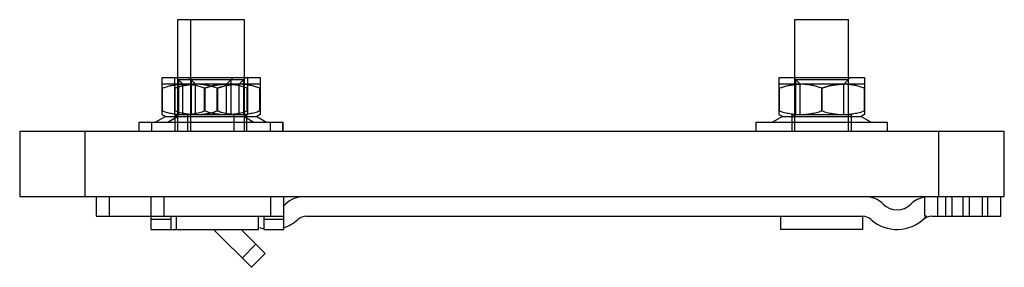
# Model space of a CAD drawing. Header units: millimetres. Extents: x 22 to 172, y 116 to 154.
import ezdxf

# ---------------------------------------------------------------- set-up
doc = ezdxf.new("R2010")
doc.units = ezdxf.units.MM
doc.header["$LTSCALE"] = 17.480185
doc.layers.get('0').update_dxf_attribs({"linetype": 'CONTINUOUS'})
doc.layers.add('INTFCLR_11511', color=7, linetype='CONTINUOUS')

msp = doc.modelspace()

# ---------------------------------------------------------------- linework, layer by layer
at = {"color": 7}
for p, q in [((46.5, 136.63), (46.5, 153.63)), ((46.5, 153.63), (56.64, 153.63)), ((48.46, 153.63), (48.46, 136.63)), ((56.64, 153.63), (56.64, 136.63)), ((140.5, 153.63), (148.68, 153.63)), ((140.5, 136.63), (140.5, 153.63)), ((148.68, 136.63), (148.68, 153.63)), ((22.43, 136.63), (22.43, 126.63)), ((22.43, 136.63), (172.43, 136.63)), ((32.43, 126.63), (32.43, 136.63)), ((162.43, 136.63), (162.43, 126.63)), ((172.43, 126.63), (172.43, 136.63)), ((22.43, 126.63), (172.43, 126.63)), ((34.09, 126.63), (34.09, 123.63)), ((36.09, 123.63), (36.09, 126.63)), ((42.45, 121.63), (42.45, 126.63)), ((44.45, 123.63), (44.45, 126.63)), ((60.65, 126.63), (60.65, 123.63)), ((62.65, 121.63), (62.65, 126.63)), ((160.3, 123.63), (160.3, 126.57)), ((162.29, 123.63), (162.29, 126.63)), ((163.49, 126.63), (163.49, 123.63)), ((164.48, 123.63), (164.48, 126.63)), ((166.09, 126.63), (166.09, 123.63)), ((167.09, 126.63), (167.09, 123.63)), ((169.09, 123.63), (169.09, 126.63)), ((169.89, 126.63), (169.89, 123.63)), ((171.89, 123.63), (171.89, 126.63)), ((34.09, 123.63), (62.65, 123.63)), ((45.45, 123.13), (42.45, 123.13)), ((45.45, 123.63), (45.45, 121.63)), ((46.3, 121.63), (46.3, 123.63)), ((58.8, 121.63), (58.8, 123.63)), ((59.65, 121.63), (59.65, 123.63)), ((62.65, 123.13), (59.65, 123.13)), ((66.13, 123.63), (150.8, 123.63)), ((138.34, 123.63), (138.34, 121.63)), ((150.84, 123.62), (150.84, 121.63)), ((160.56, 123.63), (160.3, 123.63)), ((161.38, 123.63), (171.89, 123.63)), ((42.45, 121.63), (58.8, 121.63)), ((57.73, 115.85), (51.95, 121.63)), ((56.19, 121.63), (59.85, 117.97)), ((59.65, 121.63), (62.65, 121.63)), ((150.84, 121.63), (138.34, 121.63)), ((56.31, 117.26), (58.43, 119.38)), ((57.73, 115.85), (59.85, 117.97))]:
    msp.add_line(p, q, dxfattribs=at)
for centre, radius, start, end in [((65.74, 122.63), 4, 89.9971, 134.4171), ((151.19, 122.63), 4, 45.5829, 90.0029), ((160.99, 122.63), 4, 99.8534, 134.4171), ((60.84, 127.63), 3, 307.9423, 314.4164), ((156.09, 127.63), 3, 225.5836, 314.4164), ((60.84, 127.63), 6, 286.6974, 311.4099), ((66.13, 121.63), 2, 89.974, 131.4244), ((150.8, 121.63), 2, 48.5756, 90.026), ((156.09, 127.63), 6, 228.5894, 314.62), ((161.38, 121.63), 2, 89.9854, 131.4244), ((156.09, 127.63), 6, 314.6108, 318.1806), ((60.84, 127.63), 6, 251.7092, 258.1463)]:
    msp.add_arc(centre, radius, start, end, dxfattribs=at)
at = {"layer": 'INTFCLR_11511', "color": 7}
for p, q in [((44.12, 139.15), (44.12, 144.78)), ((44.12, 144.78), (59.05, 144.78)), ((46.04, 139.15), (46.04, 144.78)), ((46.05, 139.15), (46.05, 144.78)), ((47.29, 143.78), (46.29, 144.78)), ((46.62, 144.45), (46.62, 139.13)), ((56.55, 144.45), (46.62, 144.45)), ((49.22, 143.78), (48.22, 144.78)), ((49.23, 143.78), (48.23, 144.78)), ((48.54, 144.45), (48.54, 139.13)), ((48.55, 144.45), (48.55, 139.13)), ((53.94, 143.78), (54.94, 144.78)), ((54.62, 144.45), (54.62, 139.13)), ((55.86, 143.78), (56.86, 144.78)), ((55.87, 143.78), (56.87, 144.78)), ((56.54, 144.45), (56.54, 139.13)), ((56.55, 144.45), (56.55, 139.13)), ((57.12, 144.78), (57.12, 139.15)), ((59.04, 144.78), (59.04, 139.15)), ((59.05, 144.78), (59.05, 139.15)), ((138.13, 144.78), (151.13, 144.78)), ((138.13, 139.15), (138.13, 144.78)), ((141.31, 143.78), (140.31, 144.78)), ((148.63, 144.45), (140.63, 144.45)), ((140.63, 144.45), (140.63, 139.13)), ((147.96, 143.78), (148.96, 144.78)), ((148.63, 144.45), (148.63, 139.13)), ((151.13, 144.78), (151.13, 139.15)), ((59.05, 143.78), (44.12, 143.78)), ((44.12, 143.2), (44.13, 143.2)), ((44.13, 143.2), (44.13, 139.71)), ((46.04, 143.2), (46.05, 143.2)), ((46.05, 143.2), (46.05, 139.71)), ((46.05, 143.2), (46.06, 143.2)), ((46.06, 143.2), (46.06, 139.71)), ((47.29, 139.13), (47.29, 143.78)), ((49.22, 139.13), (49.22, 143.78)), ((49.23, 139.13), (49.23, 143.78)), ((49.3, 143.78), (49.29, 143.78)), ((50.61, 139.71), (50.61, 143.2)), ((50.63, 143.2), (50.61, 143.2)), ((50.63, 143.2), (50.63, 139.71)), ((52.53, 139.71), (52.53, 143.2)), ((52.56, 143.2), (52.53, 143.2)), ((52.54, 139.71), (52.54, 143.2)), ((52.55, 143.2), (52.55, 139.71)), ((52.56, 143.2), (52.56, 139.71)), ((53.94, 139.13), (53.94, 143.78)), ((55.86, 139.13), (55.86, 143.78)), ((55.87, 139.13), (55.87, 143.78)), ((57.11, 139.71), (57.11, 143.2)), ((57.12, 143.2), (57.11, 143.2)), ((59.03, 139.71), (59.03, 143.2)), ((59.04, 143.2), (59.03, 143.2)), ((59.04, 139.71), (59.04, 143.2)), ((59.05, 143.2), (59.04, 143.2)), ((151.13, 143.78), (138.13, 143.78)), ((138.13, 143.2), (138.14, 143.2)), ((138.14, 143.2), (138.14, 139.71)), ((141.31, 139.13), (141.31, 143.78)), ((144.64, 143.2), (144.62, 143.2)), ((144.62, 139.71), (144.62, 143.2)), ((144.64, 143.2), (144.64, 139.71)), ((147.96, 139.13), (147.96, 143.78)), ((151.12, 143.2), (151.13, 143.2)), ((151.12, 139.71), (151.12, 143.2)), ((44.13, 139.71), (44.12, 139.71)), ((46.05, 139.71), (46.04, 139.71)), ((46.06, 139.71), (46.05, 139.71)), ((50.62, 139.71), (50.61, 139.71)), ((50.61, 139.71), (50.62, 139.71)), ((50.63, 139.71), (50.62, 139.71)), ((50.62, 139.71), (50.63, 139.71)), ((52.54, 139.71), (52.53, 139.71)), ((52.53, 139.71), (52.54, 139.71)), ((52.55, 139.71), (52.54, 139.71)), ((52.54, 139.71), (52.55, 139.71)), ((52.55, 139.71), (52.54, 139.71)), ((52.54, 139.71), (52.55, 139.71)), ((52.56, 139.71), (52.55, 139.71)), ((52.55, 139.71), (52.56, 139.71)), ((57.11, 139.71), (57.12, 139.71)), ((59.03, 139.71), (59.04, 139.71)), ((59.04, 139.71), (59.05, 139.71)), ((138.14, 139.71), (138.13, 139.71)), ((144.63, 139.71), (144.62, 139.71)), ((144.62, 139.71), (144.63, 139.71)), ((144.64, 139.71), (144.63, 139.71)), ((144.63, 139.71), (144.64, 139.71)), ((151.12, 139.71), (151.13, 139.71)), ((44.62, 138.88), (43.12, 137.98)), ((44.12, 139.15), (44.62, 138.88)), ((44.62, 138.88), (58.55, 138.88)), ((46.54, 138.88), (45.04, 137.98)), ((46.55, 138.88), (45.05, 137.98)), ((46.04, 139.15), (46.54, 138.88)), ((46.05, 139.15), (46.55, 138.88)), ((46.12, 136.63), (46.12, 139.13)), ((46.12, 139.13), (46.62, 139.13)), ((56.55, 139.13), (46.62, 139.13)), ((48.04, 136.63), (48.04, 139.13)), ((48.05, 136.63), (48.05, 139.13)), ((55.12, 136.63), (55.12, 139.13)), ((57.05, 139.13), (56.55, 139.13)), ((57.12, 139.15), (56.62, 138.88)), ((56.62, 138.88), (58.12, 137.98)), ((57.04, 136.63), (57.04, 139.13)), ((57.05, 136.63), (57.05, 139.13)), ((59.04, 139.15), (58.54, 138.88)), ((58.54, 138.88), (60.04, 137.98)), ((59.05, 139.15), (58.55, 138.88)), ((58.55, 138.88), (60.05, 137.98)), ((138.63, 138.88), (137.13, 137.98)), ((138.13, 139.15), (138.63, 138.88)), ((138.63, 138.88), (150.63, 138.88)), ((140.13, 139.13), (140.63, 139.13)), ((140.13, 136.63), (140.13, 139.13)), ((148.63, 139.13), (140.63, 139.13)), ((149.13, 139.13), (148.63, 139.13)), ((149.13, 136.63), (149.13, 139.13)), ((151.13, 139.15), (150.63, 138.88)), ((150.63, 138.88), (152.13, 137.98)), ((40.62, 136.63), (40.62, 137.98)), ((40.62, 137.98), (62.55, 137.98)), ((40.62, 136.63), (62.55, 136.63)), ((42.54, 136.63), (42.54, 137.98)), ((42.55, 136.63), (42.55, 137.98)), ((60.62, 136.63), (60.62, 137.98)), ((62.54, 136.63), (62.54, 137.98)), ((62.55, 136.63), (62.55, 137.98)), ((134.63, 137.98), (154.63, 137.98)), ((134.63, 136.63), (134.63, 137.98)), ((134.63, 136.63), (154.63, 136.63)), ((154.63, 136.63), (154.63, 137.98))]:
    msp.add_line(p, q, dxfattribs=at)
for points, knots in [([(44.13, 143.2), (44.34, 143.27), (44.77, 143.4), (45.42, 143.57), (46.07, 143.69), (46.72, 143.76), (47.15, 143.78), (47.37, 143.78)], [0, 0, 0, 0, 0.206211, 0.409059, 0.608598, 0.805393, 1, 1, 1, 1]), ([(46.05, 143.2), (46.26, 143.27), (46.7, 143.4), (47.35, 143.57), (48, 143.69), (48.64, 143.76), (49.07, 143.78), (49.29, 143.78)], [0, 0, 0, 0, 0.206211, 0.409059, 0.608598, 0.805393, 1, 1, 1, 1]), ([(49.29, 143.78), (49.08, 143.78), (48.65, 143.76), (48.01, 143.69), (47.36, 143.57), (46.71, 143.4), (46.28, 143.27), (46.06, 143.2)], [0, 0, 0, 0, 0.191691, 0.389183, 0.589455, 0.793053, 1, 1, 1, 1]), ([(46.06, 143.2), (46.28, 143.27), (46.71, 143.4), (47.36, 143.57), (48.01, 143.69), (48.66, 143.76), (49.09, 143.78), (49.3, 143.78)], [0, 0, 0, 0, 0.206211, 0.409059, 0.608598, 0.805393, 1, 1, 1, 1]), ([(50.61, 143.2), (50.39, 143.27), (49.96, 143.4), (49.31, 143.57), (48.66, 143.69), (48.01, 143.76), (47.58, 143.78), (47.37, 143.78)], [0, 0, 0, 0, 0.206206, 0.409049, 0.608586, 0.805385, 1, 1, 1, 1]), ([(52.53, 143.2), (52.31, 143.27), (51.88, 143.4), (51.23, 143.57), (50.58, 143.69), (49.94, 143.76), (49.5, 143.78), (49.29, 143.78)], [0, 0, 0, 0, 0.206206, 0.409049, 0.608586, 0.805385, 1, 1, 1, 1]), ([(52.54, 143.2), (52.33, 143.27), (51.89, 143.4), (51.24, 143.57), (50.59, 143.69), (49.95, 143.76), (49.52, 143.78), (49.3, 143.78)], [0, 0, 0, 0, 0.206206, 0.409049, 0.608586, 0.805385, 1, 1, 1, 1]), ([(53.87, 143.78), (53.65, 143.78), (53.22, 143.76), (52.57, 143.69), (51.92, 143.57), (51.27, 143.4), (50.84, 143.27), (50.63, 143.2)], [0, 0, 0, 0, 0.194602, 0.391417, 0.590979, 0.793832, 1, 1, 1, 1]), ([(50.63, 143.2), (50.84, 143.27), (51.27, 143.4), (51.92, 143.57), (52.57, 143.69), (53.22, 143.76), (53.65, 143.78), (53.87, 143.78)], [0, 0, 0, 0, 0.206203, 0.409049, 0.608587, 0.805386, 1, 1, 1, 1]), ([(55.79, 143.78), (55.57, 143.78), (55.14, 143.76), (54.5, 143.69), (53.85, 143.57), (53.2, 143.4), (52.76, 143.27), (52.55, 143.2)], [0, 0, 0, 0, 0.194602, 0.391417, 0.590979, 0.793832, 1, 1, 1, 1]), ([(52.55, 143.2), (52.76, 143.27), (53.2, 143.4), (53.85, 143.57), (54.5, 143.69), (55.14, 143.76), (55.57, 143.78), (55.79, 143.78)], [0, 0, 0, 0, 0.206203, 0.409049, 0.608587, 0.805386, 1, 1, 1, 1]), ([(55.8, 143.78), (55.59, 143.78), (55.16, 143.76), (54.51, 143.69), (53.86, 143.57), (53.21, 143.4), (52.78, 143.27), (52.56, 143.2)], [0, 0, 0, 0, 0.194602, 0.391417, 0.590979, 0.793832, 1, 1, 1, 1]), ([(52.56, 143.2), (52.78, 143.27), (53.21, 143.4), (53.86, 143.57), (54.51, 143.69), (55.16, 143.76), (55.59, 143.78), (55.8, 143.78)], [0, 0, 0, 0, 0.206203, 0.409049, 0.608587, 0.805386, 1, 1, 1, 1]), ([(57.11, 143.2), (56.89, 143.27), (56.46, 143.4), (55.81, 143.57), (55.16, 143.69), (54.51, 143.76), (54.08, 143.78), (53.87, 143.78)], [0, 0, 0, 0, 0.206254, 0.40912, 0.608658, 0.805433, 1, 1, 1, 1]), ([(59.03, 143.2), (58.81, 143.27), (58.38, 143.4), (57.73, 143.57), (57.08, 143.69), (56.44, 143.76), (56, 143.78), (55.79, 143.78)], [0, 0, 0, 0, 0.206254, 0.40912, 0.608658, 0.805433, 1, 1, 1, 1]), ([(59.04, 143.2), (58.83, 143.27), (58.39, 143.4), (57.74, 143.57), (57.09, 143.69), (56.45, 143.76), (56.02, 143.78), (55.8, 143.78)], [0, 0, 0, 0, 0.206254, 0.40912, 0.608658, 0.805433, 1, 1, 1, 1]), ([(138.14, 143.2), (138.36, 143.27), (138.79, 143.4), (139.44, 143.57), (140.09, 143.69), (140.74, 143.76), (141.17, 143.78), (141.38, 143.78)], [0, 0, 0, 0, 0.206211, 0.409059, 0.608598, 0.805393, 1, 1, 1, 1]), ([(144.62, 143.2), (144.41, 143.27), (143.98, 143.4), (143.33, 143.57), (142.68, 143.69), (142.03, 143.76), (141.6, 143.78), (141.38, 143.78)], [0, 0, 0, 0, 0.206206, 0.409049, 0.608586, 0.805385, 1, 1, 1, 1]), ([(147.88, 143.78), (147.67, 143.78), (147.24, 143.76), (146.59, 143.69), (145.94, 143.57), (145.29, 143.4), (144.86, 143.27), (144.64, 143.2)], [0, 0, 0, 0, 0.194602, 0.391417, 0.590979, 0.793832, 1, 1, 1, 1]), ([(144.64, 143.2), (144.86, 143.27), (145.29, 143.4), (145.94, 143.57), (146.59, 143.69), (147.24, 143.76), (147.67, 143.78), (147.88, 143.78)], [0, 0, 0, 0, 0.206203, 0.409049, 0.608587, 0.805386, 1, 1, 1, 1]), ([(151.12, 143.2), (150.91, 143.27), (150.48, 143.4), (149.83, 143.57), (149.18, 143.69), (148.53, 143.76), (148.1, 143.78), (147.88, 143.78)], [0, 0, 0, 0, 0.206254, 0.40912, 0.608658, 0.805433, 1, 1, 1, 1]), ([(44.13, 139.71), (44.39, 139.62), (44.92, 139.47), (45.73, 139.29), (46.55, 139.18), (47.37, 139.14), (48.19, 139.18), (49, 139.29), (49.81, 139.47), (50.34, 139.62), (50.61, 139.71)], [0, 0, 0, 0, 0.126105, 0.251575, 0.376277, 0.500046, 0.623785, 0.748384, 0.873907, 1, 1, 1, 1]), ([(46.05, 139.71), (46.31, 139.62), (46.85, 139.47), (47.65, 139.29), (48.47, 139.18), (49.29, 139.14), (50.11, 139.18), (50.92, 139.29), (51.73, 139.47), (52.27, 139.62), (52.53, 139.71)], [0, 0, 0, 0, 0.126105, 0.251575, 0.376277, 0.500046, 0.623785, 0.748384, 0.873907, 1, 1, 1, 1]), ([(46.06, 139.71), (46.32, 139.62), (46.86, 139.47), (47.67, 139.29), (48.48, 139.18), (49.3, 139.14), (50.12, 139.18), (50.94, 139.29), (51.75, 139.47), (52.28, 139.62), (52.54, 139.71)], [0, 0, 0, 0, 0.126105, 0.251575, 0.376277, 0.500046, 0.623785, 0.748384, 0.873907, 1, 1, 1, 1]), ([(50.63, 139.71), (50.89, 139.62), (51.42, 139.47), (52.23, 139.29), (53.05, 139.18), (53.87, 139.14), (54.69, 139.18), (55.5, 139.29), (56.31, 139.47), (56.84, 139.62), (57.11, 139.71)], [0, 0, 0, 0, 0.126076, 0.251525, 0.376214, 0.499979, 0.623722, 0.748333, 0.873877, 1, 1, 1, 1]), ([(52.55, 139.71), (52.81, 139.62), (53.34, 139.47), (54.15, 139.29), (54.97, 139.18), (55.79, 139.14), (56.61, 139.18), (57.42, 139.29), (58.23, 139.47), (58.77, 139.62), (59.03, 139.71)], [0, 0, 0, 0, 0.126076, 0.251525, 0.376214, 0.499979, 0.623722, 0.748333, 0.873877, 1, 1, 1, 1]), ([(52.56, 139.71), (52.82, 139.62), (53.36, 139.47), (54.17, 139.29), (54.98, 139.18), (55.8, 139.14), (56.62, 139.18), (57.44, 139.29), (58.25, 139.47), (58.78, 139.62), (59.04, 139.71)], [0, 0, 0, 0, 0.126076, 0.251525, 0.376214, 0.499979, 0.623722, 0.748333, 0.873877, 1, 1, 1, 1]), ([(138.14, 139.71), (138.41, 139.62), (138.94, 139.47), (139.75, 139.29), (140.56, 139.18), (141.38, 139.14), (142.2, 139.18), (143.02, 139.29), (143.83, 139.47), (144.36, 139.62), (144.62, 139.71)], [0, 0, 0, 0, 0.126105, 0.251575, 0.376277, 0.500046, 0.623785, 0.748384, 0.873907, 1, 1, 1, 1]), ([(144.64, 139.71), (144.91, 139.62), (145.44, 139.47), (146.25, 139.29), (147.06, 139.18), (147.88, 139.14), (148.7, 139.18), (149.52, 139.29), (150.33, 139.47), (150.86, 139.62), (151.12, 139.71)], [0, 0, 0, 0, 0.126076, 0.251525, 0.376214, 0.499979, 0.623722, 0.748333, 0.873877, 1, 1, 1, 1])]:
    msp.add_open_spline(points, degree=3, knots=knots, dxfattribs=at)

doc.saveas('drawing.dxf')
